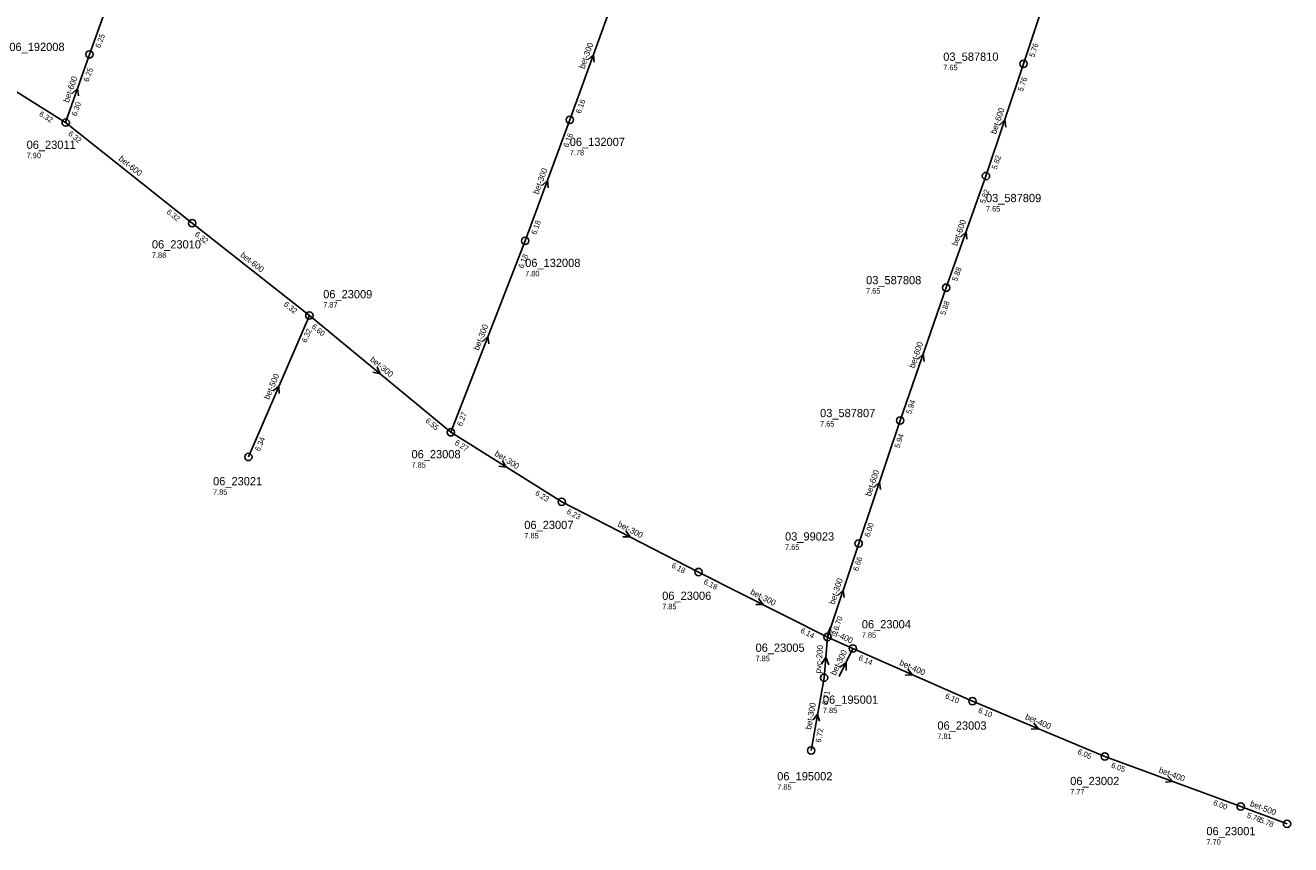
# Model space of a CAD drawing. Header units: metres. Extents: x 165198 to 166142, y 447057 to 448598.
# Tile 2 of 29: x 165481 to 165757, y 447057 to 447236. Entities that reach past the tile are written whole.
import ezdxf

# ---------------------------------------------------------------- set-up
doc = ezdxf.new("R2010")
doc.units = ezdxf.units.M

msp = doc.modelspace()

# ---------------------------------------------------------------- linework, layer by layer
at = {"layer": 'CON_BxH200x200mm', "linetype": 'Continuous'}
msp.add_lwpolyline([(165656.03, 447102.77), (165655.26, 447093.903)], dxfattribs=at)
at = {"layer": 'CON_BxH300x300mm', "linetype": 'Continuous'}
for points in [[(165610.059, 447243.978), (165599.775, 447215.595)], [(165489.776, 447214.992), (165461.225, 447232.823)], [(165599.775, 447215.595), (165590.04, 447189.186)], [(165590.04, 447189.186), (165573.824, 447147.434)], [(165573.824, 447147.434), (165542.948, 447172.934)], [(165598.02, 447132.276), (165573.824, 447147.434)], [(165627.88, 447116.946), (165598.02, 447132.276)], [(165662.813, 447123.157), (165656.03, 447102.77)], [(165656.03, 447102.77), (165627.88, 447116.946)], [(165658.54, 447094.146), (165661.552, 447100.276)], [(165655.26, 447093.903), (165652.435, 447078.013)]]:
    msp.add_lwpolyline(points, dxfattribs=at)
at = {"layer": 'CON_BxH400x400mm', "linetype": 'Continuous'}
for points in [[(165661.552, 447100.276), (165656.03, 447102.77)], [(165687.629, 447088.78), (165661.552, 447100.276)], [(165716.53, 447076.711), (165687.629, 447088.78)], [(165746.169, 447065.809), (165716.53, 447076.711)]]:
    msp.add_lwpolyline(points, dxfattribs=at)
at = {"layer": 'CON_BxH500x500mm', "linetype": 'Continuous'}
for points in [[(165542.948, 447172.934), (165529.651, 447142.047)], [(165746.169, 447065.809), (165756.277, 447061.996)]]:
    msp.add_lwpolyline(points, dxfattribs=at)
at = {"layer": 'CON_BxH600x600mm', "linetype": 'Continuous'}
for points in [[(165508.327, 447267.266), (165494.963, 447229.873)], [(165709.163, 447259.11), (165698.768, 447227.809)], [(165489.776, 447214.992), (165494.963, 447229.873)], [(165698.768, 447227.809), (165690.594, 447203.338)], [(165517.37, 447193.063), (165489.776, 447214.992)], [(165690.594, 447203.338), (165681.904, 447178.984)], [(165542.948, 447172.934), (165517.37, 447193.063)], [(165681.904, 447178.984), (165671.864, 447149.989)], [(165671.864, 447149.989), (165662.813, 447123.157)]]:
    msp.add_lwpolyline(points, dxfattribs=at)
at = {"layer": 'NOD_inspectieput'}
for centre in [(165494.96, 447229.87), (165698.77, 447227.81), (165489.78, 447214.99), (165599.77, 447215.59), (165690.59, 447203.34), (165517.37, 447193.06), (165590.04, 447189.19), (165681.9, 447178.98), (165542.95, 447172.93), (165671.86, 447149.99), (165573.82, 447147.43), (165529.65, 447142.05), (165598.02, 447132.28), (165662.81, 447123.16), (165627.88, 447116.95), (165656.03, 447102.77), (165661.55, 447100.28), (165655.26, 447093.9), (165687.63, 447088.78), (165652.43, 447078.01), (165716.53, 447076.71), (165746.17, 447065.81), (165756.28, 447062)]:
    msp.add_circle(centre, 0.8, dxfattribs=at)
at = {"layer": 'PIJL'}
for points in [[(165603.75, 447228.68), (165604.92, 447229.79), (165605.1, 447228.19)], [(165491.22, 447221.31), (165492.37, 447222.43), (165492.58, 447220.84)], [(165693.54, 447214.44), (165694.68, 447215.57), (165694.91, 447213.98)], [(165593.73, 447201.29), (165594.91, 447202.39), (165595.09, 447200.79)], [(165685.09, 447190.05), (165686.25, 447191.16), (165686.44, 447189.56)], [(165580.74, 447167.23), (165581.93, 447168.31), (165582.08, 447166.71)], [(165675.73, 447163.36), (165676.88, 447164.49), (165677.09, 447162.89)], [(165557.73, 447161.66), (165558.39, 447160.18), (165556.82, 447160.55)], [(165535.07, 447156.45), (165536.3, 447157.49), (165536.39, 447155.88)], [(165585.08, 447141.23), (165585.92, 447139.85), (165584.32, 447140.01)], [(165666.2, 447135.44), (165667.34, 447136.57), (165667.56, 447134.98)], [(165612, 447125.91), (165612.95, 447124.61), (165611.34, 447124.63)], [(165658.28, 447111.82), (165659.42, 447112.96), (165659.65, 447111.37)], [(165640.99, 447111.15), (165641.96, 447109.86), (165640.35, 447109.86)], [(165654.73, 447096.85), (165655.65, 447098.34), (165656.29, 447096.71)], [(165658.66, 447096.15), (165660.05, 447097.21), (165660.06, 447095.47)], [(165673.56, 447095.77), (165674.59, 447094.53), (165672.98, 447094.45)], [(165652.89, 447084.67), (165653.85, 447085.96), (165654.3, 447084.41)], [(165701.03, 447083.96), (165702.08, 447082.75), (165700.47, 447082.64)], [(165730.25, 447072.43), (165731.35, 447071.26), (165729.75, 447071.08)]]:
    msp.add_lwpolyline(points, dxfattribs=at)

# ---------------------------------------------------------------- texts
at = {"layer": 'DMM_BxH200x200mm'}
msp.add_text('pvc-200', height=1.3, rotation=85.04, dxfattribs=at).set_placement((165654.55, 447094.79))
at = {"layer": 'DMM_BxH300x300mm'}
for rotation, p in [(70.08, (165602.95, 447226.61)), (69.76, (165592.91, 447199.24)), (68.77, (165579.9, 447165.19)), (-39.55, (165556.07, 447163.1)), (-32.07, (165583.26, 447142.44)), (-27.18, (165610.07, 447126.98)), (71.6, (165657.53, 447109.75)), (-26.73, (165639.05, 447112.17)), (63.83, (165657.74, 447094.28)), (79.92, (165652.44, 447082.51))]:
    msp.add_text('bet-300', height=1.3, rotation=rotation, dxfattribs=at).set_placement(p)
at = {"layer": 'DMM_BxH400x400mm'}
for rotation, p in [(-24.31, (165655.81, 447103.74)), (-23.79, (165671.58, 447096.71)), (-22.67, (165699.02, 447084.88)), (-20.19, (165728.19, 447073.23))]:
    msp.add_text('bet-400', height=1.3, rotation=rotation, dxfattribs=at).set_placement(p)
at = {"layer": 'DMM_BxH500x500mm'}
for rotation, p in [(66.71, (165534.14, 447154.46)), (-20.67, (165748.09, 447065.92))]:
    msp.add_text('bet-500', height=1.3, rotation=rotation, dxfattribs=at).set_placement(p)
at = {"layer": 'DMM_BxH600x600mm'}
for rotation, p in [(70.78, (165490.44, 447219.26)), (71.53, (165692.79, 447212.37)), (-38.47, (165501.22, 447206.89)), (70.36, (165684.3, 447187.98)), (-38.2, (165527.78, 447185.86)), (70.9, (165674.97, 447161.32)), (71.36, (165665.45, 447133.37))]:
    msp.add_text('bet-600', height=1.3, rotation=rotation, dxfattribs=at).set_placement(p)
at = {"layer": 'INV_BxH300x300mm'}
for s, rotation, p in [('6.16', 70.08, (165602.15, 447216.86)), ('6.32', -31.99, (165483.87, 447216.56)), ('6.16', 69.76, (165599.44, 447209.49)), ('6.18', 69.76, (165592.42, 447190.44)), ('6.18', 68.77, (165589.6, 447183.09)), ('6.60', -39.55, (165543.34, 447170.27)), ('6.27', 68.77, (165576.23, 447148.65)), ('6.55', -39.55, (165568.17, 447149.76)), ('6.27', -32.07, (165574.56, 447144.85)), ('6.23', -32.07, (165592.12, 447133.85)), ('6.23', -27.18, (165598.98, 447129.76)), ('6.18', -27.18, (165621.86, 447118.01)), ('6.66', 71.6, (165662.68, 447117.05)), ('6.18', -26.73, (165628.86, 447114.44)), ('6.70', 71.6, (165658.37, 447104.1)), ('6.14', -26.73, (165650, 447103.79)), ('6.71', 79.92, (165656.01, 447087.84)), ('6.72', 79.92, (165654.56, 447079.67))]:
    msp.add_text(s, height=1.2, rotation=rotation, dxfattribs=at).set_placement(p)
at = {"layer": 'INV_BxH400x400mm'}
for s, rotation, p in [('6.14', -23.79, (165662.66, 447097.82)), ('6.10', -23.79, (165681.56, 447089.49)), ('6.10', -22.67, (165688.78, 447086.35)), ('6.05', -22.67, (165710.45, 447077.3)), ('6.05', -20.19, (165717.79, 447074.33)), ('6.00', -20.19, (165740.07, 447066.14))]:
    msp.add_text(s, height=1.2, rotation=rotation, dxfattribs=at).set_placement(p)
at = {"layer": 'INV_BxH500x500mm'}
for s, rotation, p in [('6.32', 66.71, (165542.29, 447166.86)), ('6.34', 66.71, (165532.1, 447143.17)), ('5.78', -20.67, (165747.4, 447063.42)), ('5.78', -20.67, (165750.18, 447062.37))]:
    msp.add_text(s, height=1.2, rotation=rotation, dxfattribs=at).set_placement(p)
at = {"layer": 'INV_BxH600x600mm'}
for s, rotation, p in [('6.25', 70.33, (165497.33, 447231.15)), ('5.76', 71.63, (165701.11, 447229.14)), ('6.25', 70.78, (165494.74, 447223.77)), ('5.76', 71.53, (165698.63, 447221.7)), ('6.30', 70.78, (165492.13, 447216.29)), ('6.32', -38.47, (165490.22, 447212.34)), ('5.82', 71.53, (165692.93, 447204.66)), ('5.82', 70.36, (165690.33, 447197.23)), ('6.32', -38.47, (165511.68, 447195.29)), ('6.32', -38.2, (165517.83, 447190.41)), ('5.88', 70.36, (165684.27, 447180.26)), ('5.88', 70.9, (165681.69, 447172.88)), ('6.32', -38.2, (165537.25, 447175.13)), ('5.94', 70.9, (165674.22, 447151.29)), ('5.94', 71.36, (165671.7, 447143.88)), ('6.00', 71.36, (165665.16, 447124.48))]:
    msp.add_text(s, height=1.2, rotation=rotation, dxfattribs=at).set_placement(p)
at = {"layer": 'NLV_inspectieput'}
for s, p in [('7.65', (165681.27, 447226.43)), ('7.90', (165481.26, 447207.22)), ('7.78', (165599.77, 447207.85)), ('7.65', (165690.59, 447195.6)), ('7.88', (165508.59, 447185.49)), ('7.80', (165590.04, 447181.45)), ('7.65', (165664.43, 447177.69)), ('7.87', (165545.97, 447174.62)), ('7.65', (165654.39, 447148.69)), ('7.85', (165565.24, 447139.71)), ('7.85', (165521.94, 447133.82)), ('7.85', (165589.86, 447124.28)), ('7.65', (165646.75, 447121.78)), ('7.85', (165619.94, 447108.83)), ('7.85', (165663.5, 447102.62)), ('7.85', (165640.31, 447097.5)), ('7.85', (165655.01, 447086.17)), ('7.81', (165679.99, 447080.52)), ('7.85', (165645.04, 447069.46)), ('7.77', (165708.97, 447068.42)), ('7.70', (165738.69, 447057.49))]:
    msp.add_text(s, height=1.2, dxfattribs=at).set_placement(p)
at = {"layer": 'NNR_inspectieput'}
for s, p in [('06_192008', (165477.49, 447230.61)), ('03_587810', (165681.27, 447228.47)), ('06_23011', (165481.26, 447209.26)), ('06_132007', (165599.77, 447209.89)), ('03_587809', (165690.59, 447197.64)), ('06_23010', (165508.59, 447187.53)), ('06_132008', (165590.04, 447183.49)), ('03_587808', (165664.43, 447179.73)), ('06_23009', (165545.97, 447176.66)), ('03_587807', (165654.39, 447150.73)), ('06_23008', (165565.24, 447141.75)), ('06_23021', (165521.94, 447135.86)), ('06_23007', (165589.86, 447126.32)), ('03_99023', (165646.75, 447123.82)), ('06_23006', (165619.94, 447110.87)), ('06_23004', (165663.5, 447104.66)), ('06_23005', (165640.31, 447099.54)), ('06_195001', (165655.01, 447088.21)), ('06_23003', (165679.99, 447082.56)), ('06_195002', (165645.04, 447071.5)), ('06_23002', (165708.97, 447070.46)), ('06_23001', (165738.69, 447059.53))]:
    msp.add_text(s, height=1.8, dxfattribs=at).set_placement(p)

doc.saveas('drawing.dxf')
